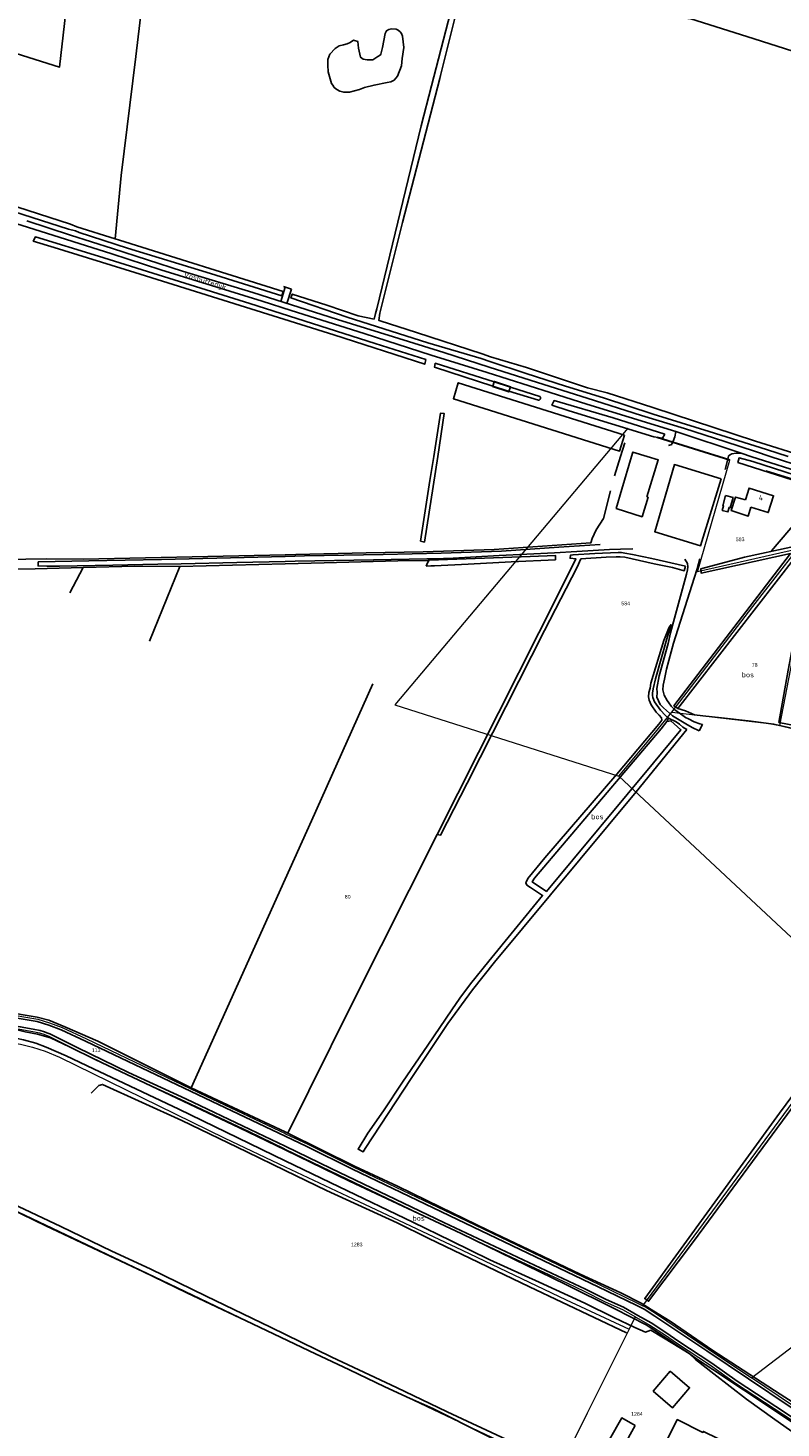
# Model space of a CAD drawing. Header units: metres. Extents: x 233829 to 239427, y 444283 to 448222.
# Tile 70 of 171: x 235877 to 236238, y 446034 to 446706. Entities that reach past the tile are written whole.
import ezdxf
from ezdxf.enums import TextEntityAlignment as Align

# ---------------------------------------------------------------- set-up
doc = ezdxf.new("R2010")
doc.units = ezdxf.units.M
doc.header["$MEASUREMENT"] = 0
doc.linetypes.add('DGN3', pattern=[54.868356, 36.578904, -18.289452])
for name, color, linetype in [('BIJGEBOUW', 4, 'Continuous'), ('CULTUURAANDUIDING', 253, 'Continuous'), ('DAKRAND', 4, 'Continuous'), ('DAKRAND-BYG', 4, 'Continuous'), ('Goud-kadastrale grenzen', 13, 'Continuous'), ('HEK', 253, 'Continuous'), ('HOOFDGEBOUW', 4, 'Continuous'), ('HOUTWAL', 253, 'Continuous'), ('HUISNUMMER', 253, 'Continuous'), ('INSTEEKSLOOT', 153, 'Continuous'), ('KANTSLOOT', 153, 'Continuous'), ('KANTVERH', 253, 'Continuous'), ('KANTWATER', 153, 'Continuous'), ('KUNSTWERK', 253, 'Continuous'), ('MIDSLTGREPPEL', 253, 'Continuous'), ('OVERIGEAFSCH', 253, 'Continuous'), ('OVLIJNOBJ', 253, 'Continuous'), ('RASTER', 253, 'Continuous'), ('STRAATNAAM', 253, 'Continuous')]:
    doc.layers.add(name, color=color, linetype=linetype)
for name, color, linetype, lineweight in [('G01 kadestrale perceelsgrens', 73, 'Continuous', 0), ('G02 kadestrale sectiegrens', 73, 'DGN3', 30), ('Z01 perceelnummer', 73, 'Continuous', 13)]:
    doc.layers.add(name, color=color, linetype=linetype, lineweight=lineweight)
doc.styles.get("Standard").update_dxf_attribs({"font": 'iso.shx'})
doc.styles.add('Styledgn001', font='dgn001.shx')

# ---------------------------------------------------------------- blocks, each defined once
blk = doc.blocks.new('A$C1532452F')
at = {"layer": 'G01 kadestrale perceelsgrens'}
for p, q in [((236197.848, 446444.567), (236213.481, 446498.274)), ((236245.866, 446455.485), (236197.848, 446444.567)), ((236160.137, 446346.604), (236277.801, 446236.609)), ((236171.661, 446092.547), (236277.801, 446236.609)), ((235999.478, 446167.945), (236000, 446167.693)), ((236165.056, 446081.355), (236168.182, 446087.119))]:
    blk.add_line(p, q, dxfattribs=at)
at = {"layer": 'G01 kadestrale perceelsgrens', "flags": 128}
for points in [[(236164.412, 446513.503), (236052.661, 446380.787), (236160.137, 446346.604)], [(236237.458, 446370.926), (236253.831, 446456.364), (236255.802, 446463.981), (236257.179, 446466.644), (236259.806, 446470.325), (236262.753, 446473.757), (236269.922, 446480.757)], [(236185.564, 446377.323), (236224.502, 446428.072), (236245.866, 446455.485)], [(236160.137, 446346.604), (236177.772, 446367.668), (236185.564, 446377.323)], [(236185.564, 446377.323), (236232.241, 446371.875), (236237.458, 446370.926)], [(236237.458, 446370.926), (236249.217, 446367.98), (236259.772, 446366.525), (236279.166, 446364), (236296.169, 446362.135), (236328.575, 446357.895), (236363.031, 446353.296)], [(235742.62, 446254.161), (235744.566, 446253.833), (235795.987, 446245.057), (235831.633, 446238.627), (235842.197, 446236.689), (235874.642, 446231.207), (235881.325, 446230.062), (235886.945, 446228.235), (235892.904, 446225.961), (235904.709, 446220.509), (235962.088, 446193.139), (236000, 446175.149)], [(235741.484, 446246.477), (235750.78, 446245.613), (235781.878, 446240.459), (235830.705, 446232.391), (235848.176, 446229.298), (235859.435, 446227.419), (235872.622, 446225.196), (235878.818, 446224.05), (235882.144, 446223.393), (235884.137, 446222.784), (235885.244, 446222.329), (235886.486, 446221.807), (235899.711, 446215.319), (235924.328, 446203.374), (235951.804, 446190.721), (235982.683, 446176.056), (235999.478, 446167.945)], [(235832.251, 446225.071), (235864.916, 446219.523), (235872.894, 446218.06), (235878.734, 446216.587), (235884.852, 446214.653), (235891.644, 446211.706), (235970.996, 446172.912), (236000, 446159.199)], [(236000, 446175.149), (236000.515, 446174.905), (236010.922, 446169.967), (236032.886, 446159.052), (236083.42, 446134.974), (236150.655, 446102.711), (236169.042, 446093.817), (236171.661, 446092.547)], [(235813.059, 446165.426), (235937.042, 446106.496), (236000, 446076.463)], [(236000, 446167.693), (236021.549, 446157.283), (236075.724, 446131.312), (236111.029, 446114.677), (236135.477, 446103.276), (236143.533, 446099.439), (236153.499, 446094.397), (236161.847, 446090.736), (236168.182, 446087.119)], [(236000, 446159.199), (236032.601, 446143.785), (236084.981, 446119.193), (236134.836, 446095.321), (236165.056, 446081.355)], [(236223.778, 446057.903), (236256.252, 446082.703), (236259.897, 446086.038), (236262.437, 446088.95), (236264.626, 446092.072), (236266.45, 446095.223), (236268.012, 446097.546), (236270.541, 446099.95), (236273.776, 446103.091), (236282.802, 446110.658), (236286.34, 446112.786), (236290.02, 446114.932), (236294.901, 446117.621), (236300.581, 446121.166), (236305.116, 446124.319), (236308.776, 446126.933), (236311.094, 446128.986), (236312.785, 446131.144), (236314.297, 446132.991), (236317.489, 446139.779), (236380.664, 446100.41), (236460.013, 446050.579)], [(236171.661, 446092.547), (236172.865, 446091.964), (236178.161, 446088.585), (236202.998, 446071.887), (236223.778, 446057.903)], [(236165.056, 446081.355), (236144.96, 446040.999), (236131.505, 446013.979), (236122.634, 446011.811)], [(236168.182, 446087.119), (236168.623, 446086.867), (236175.034, 446083.252), (236182.462, 446078.449), (236187.828, 446074.73), (236204.059, 446063.948), (236216.186, 446055.305), (236239.402, 446040.21), (236267.471, 446021.403), (236288.346, 446007.319), (236299.057, 446000)], [(236000, 446076.463), (236027.144, 446063.514), (236120.87, 446019.027), (236122.634, 446011.811)], [(236311.337, 446000), (236310.668, 446000.447), (236283.682, 446017.937), (236243.005, 446044.964), (236223.778, 446057.903)]]:
    blk.add_lwpolyline(points, dxfattribs=at)
at = {"layer": 'G02 kadestrale sectiegrens'}
for p, q in [((236213.481, 446498.274), (236164.412, 446513.503)), ((236265.599, 446482.099), (236213.481, 446498.274))]:
    blk.add_line(p, q, dxfattribs=at)
at = {"layer": 'Z01 perceelnummer', "linetype": 'Continuous', "lineweight": 13, "style": 'Styledgn001'}
for s, p in [('583', (236218.37, 446460.244)), ('584', (236163.424, 446429.465)), ('78', (236225.33, 446399.997)), ('80', (236029.993, 446288.74)), ('113', (235909.27, 446215.127)), ('1283', (236034.353, 446121.897)), ('1284', (236168.794, 446040.625))]:
    blk.add_text(s, height=1.8, dxfattribs=at).set_placement(p, align=Align.MIDDLE_CENTER)

msp = doc.modelspace()

# ---------------------------------------------------------------- linework, layer by layer
at = {"layer": 'BIJGEBOUW'}
msp.add_lwpolyline([(236162.79, 446510.26), (236160.48, 446502.6), (236080.71, 446527.69), (236083.08, 446535.34), (236162.79, 446510.26)], dxfattribs=at)
at = {"layer": 'DAKRAND'}
msp.add_lwpolyline([(236220.9, 446479.14), (236216.07, 446480.53), (236214.06, 446473.98), (236222.22, 446471.41), (236223.55, 446475.7)], dxfattribs=at)
at = {"layer": 'DAKRAND-BYG'}
for points in [[(236161.52, 446484.28), (236166.25, 446500), (236166.86, 446502.05), (236173.74, 446500), (236179.08, 446498.41), (236173.53, 446480.55)], [(236209.2, 446489.22), (236199.37, 446457.15), (236177.36, 446463.84), (236186.83, 446496.11), (236209.2, 446489.22)], [(236161.52, 446484.28), (236158.88, 446475.02), (236171.27, 446471.06), (236174.21, 446480.39), (236173.53, 446480.55)], [(236211.4, 446481.3), (236210.04, 446476.34), (236210.39, 446476.24), (236209.8, 446474.1), (236212.45, 446473.37), (236213.03, 446475.5), (236213.6, 446475.35), (236214.96, 446480.32), (236211.4, 446481.3)], [(236184.77, 446061.12), (236176.62, 446051.56), (236185.96, 446043.6), (236194.11, 446053.16), (236184.77, 446061.12)], [(236168.03, 446035.02), (236162.14, 446024.6), (236155.63, 446028.29), (236161.52, 446038.71), (236168.03, 446035.02)]]:
    msp.add_lwpolyline(points, dxfattribs=at)
at = {"layer": 'HEK'}
msp.add_line((235999.24, 446581.55), (236003.07, 446580.31), dxfattribs=at)
at = {"layer": 'HOOFDGEBOUW'}
for points in [[(236220.9, 446479.14), (236222.67, 446484.79), (236234.39, 446481.11), (236231.88, 446473.09), (236223.55, 446475.7)], [(236207.57, 446028.77), (236201.4, 446016.43), (236195.5, 446019.38), (236194.03, 446016.44), (236180.73, 446023.1), (236188.16, 446037.94), (236200.49, 446031.77), (236200.71, 446032.21), (236207.57, 446028.77)]]:
    msp.add_lwpolyline(points, dxfattribs=at)
at = {"layer": 'HOUTWAL'}
for p, q in [((236160.91, 446500), (236162.97, 446506.59)), ((236157.99, 446490.66), (236160.91, 446500))]:
    msp.add_line(p, q, dxfattribs=at)
msp.add_lwpolyline([(236233.31, 446454.39), (236233.45, 446454.7), (236258.32, 446484.02)], dxfattribs=at)
at = {"layer": 'INSTEEKSLOOT'}
for p, q in [((235896.96, 446611.47), (235900.01, 446610.21)), ((235895.93, 446608.96), (235899.41, 446608.24)), ((236098.18, 446545.55), (236094.09, 446547)), ((236094.58, 446549.22), (236098.61, 446547.79)), ((236100.3, 446535.75), (236108.08, 446533.28)), ((236107.39, 446531.25), (236121.55, 446526.93)), ((236122.26, 446528.79), (236108.08, 446533.28)), ((236067.59, 446447.42), (236069.93, 446447.45))]:
    msp.add_line(p, q, dxfattribs=at)
for points in [[(236091.42, 446742.78), (236089.61, 446742.98), (236074.62, 446682.69), (236074.3, 446681.4), (236056.24, 446612.29), (236045.37, 446568.73), (236044.91, 446565.22), (236045.59, 446565.01), (236063.02, 446559.39), (236094.58, 446549.22)], [(235581.24, 446670.32), (235587.03, 446672.76), (235593.99, 446675.28), (235601.46, 446677.38), (235611.27, 446679.58), (235619.33, 446680.7), (235626.6, 446681.57), (235633.27, 446682.01), (235640.96, 446682.08), (235650.81, 446681.69), (235660.61, 446680.86), (235664.92, 446680.37), (235666.85, 446680.08), (235670.39, 446679.59), (235674.85, 446678.78), (235680.17, 446678.02), (235684.09, 446676.47), (235694.36, 446673.04), (235722.23, 446664), (235778.86, 446646.55), (235840.78, 446626.83), (235860.98, 446620.27), (235895.93, 446608.96)], [(236043.95, 446570.81), (236065.27, 446658.54), (236070.17, 446677.87)], [(235896.96, 446611.47), (235866.26, 446621.29), (235841.32, 446629.38), (235809.94, 446639.4)], [(236067.52, 446546.45), (236066.95, 446544.21), (236023.39, 446558.27), (235927.88, 446588.27), (235889.09, 446600.23), (235879.07, 446603.3), (235880.14, 446605.28), (235910.37, 446596.02), (235982.97, 446573.39), (236043.11, 446554.26), (236067.52, 446546.45)], [(235999.03, 446579.1), (235998.43, 446577.09), (235964.11, 446587.69), (235924.3, 446599.91), (235901.13, 446607.49), (235899.41, 446608.24)], [(235900.01, 446610.21), (235918.48, 446604.45), (235920.52, 446603.82), (235999.03, 446579.1)], [(236094.09, 446547), (236068.45, 446554.53), (236029.8, 446566.82), (236002.79, 446576.02), (236003.42, 446577.89), (236019.95, 446572.61), (236035.03, 446567.43), (236042.63, 446565.93)], [(236099.64, 446533.76), (236071.64, 446542.85), (236072.02, 446544.71), (236100.3, 446535.75)], [(236241.4, 446500), (236231.02, 446503.26), (236203.43, 446511.92), (236176.69, 446520.28), (236152.72, 446528.12), (236134.57, 446533.65), (236115.58, 446539.71), (236098.18, 446545.55)], [(236098.61, 446547.79), (236115.82, 446542.61), (236134.99, 446536.29), (236145.14, 446532.98), (236154.48, 446530.56), (236176.52, 446523.49), (236225.69, 446507.35), (236249.27, 446500)], [(236107.39, 446531.25), (236106.99, 446531.37), (236099.64, 446533.76)], [(236122.26, 446528.79), (236122.42, 446528.57), (236122.51, 446528.31), (236122.54, 446528.04), (236122.51, 446527.77), (236122.41, 446527.52), (236122.26, 446527.3), (236122.06, 446527.12), (236121.82, 446526.99), (236121.55, 446526.93)], [(236182.19, 446510.64), (236181.12, 446508.73), (236177, 446509.48), (236136.27, 446521.85), (236127.98, 446524.6), (236129.04, 446526.82), (236157.46, 446518.45), (236182.19, 446510.64)], [(236071.28, 446500), (236069.45, 446488.41), (236065.02, 446459.36), (236066.84, 446458.93), (236073.2, 446500), (236076.38, 446520.53), (236074.57, 446520.81), (236071.28, 446500)], [(236258.32, 446484.02), (236217.29, 446497.14), (236217.84, 446499.3), (236224.41, 446497.51), (236260.05, 446486.06)], [(236129.78, 446450.43), (236129.68, 446452.52), (236117.56, 446451.98), (236095.65, 446451.14), (236069.07, 446450.18), (236068.29, 446448.93), (236067.59, 446447.42)], [(236069.93, 446447.45), (236071.74, 446447.49), (236087.85, 446448.37), (236108.39, 446449.36), (236129.78, 446450.43)], [(236192.07, 446447.31), (236175.91, 446451.1), (236166.68, 446452.99), (236162.98, 446453.64), (236161.38, 446453.91), (236159.76, 446453.97), (236148.67, 446453.39), (236138.16, 446452.85), (236136.91, 446452.61), (236136.75, 446451.12), (236139.54, 446450.79), (236131.41, 446434.33), (236092.74, 446357.91), (236072.91, 446318.59), (236074.47, 446318.28), (236087.36, 446343.21), (236124.52, 446416.47), (236140.07, 446446.84), (236141.95, 446450.81), (236154.1, 446451.6), (236158.93, 446451.86), (236160.82, 446451.86), (236163, 446451.64), (236177.15, 446448.49), (236185.91, 446446.76), (236191.53, 446445.15), (236192.07, 446447.31)], [(236242.67, 446456.41), (236220.52, 446451.64), (236199.56, 446446.13), (236199.6, 446444), (236242.49, 446453.4), (236186.56, 446380.27), (236188.42, 446379.05), (236245.01, 446451.98)], [(236180.5, 446369.26), (236183.24, 446372.84), (236183.95, 446374.37), (236182.43, 446375.94), (236180.16, 446378.19), (236177.33, 446382.24), (236176.4, 446384.29), (236176.23, 446385.35), (236176.34, 446386.44), (236176.62, 446388.47), (236177.74, 446393.23), (236183.52, 446413.6), (236185.22, 446419.3), (236184.26, 446418.09), (236181.77, 446411.76), (236175.56, 446391.28), (236175.1, 446388.86), (236174.52, 446386.68), (236174.43, 446384.68), (236174.72, 446383), (236175.66, 446380.81), (236178.09, 446377.36), (236179.43, 446375.79), (236180.63, 446374.56), (236180.74, 446373.43), (236179.35, 446371.58), (236159.1, 446347.63), (236124.54, 446307.43), (236116.45, 446297.57), (236115.49, 446295.44), (236115.96, 446294.37), (236117.73, 446293.25)], [(236183.24, 446372.84), (236185.15, 446373.07), (236189.93, 446368.84), (236176.81, 446352.99), (236125.34, 446291.31), (236118.59, 446295.86), (236119.62, 446297.72), (236180.5, 446369.26)], [(236183.95, 446374.37), (236187.73, 446372.59), (236189.3, 446371.58), (236190.91, 446370.08), (236192.72, 446368.98)], [(236117.73, 446293.25), (236123.51, 446289.36), (236097.7, 446257.9), (236088.93, 446246.95), (236083.76, 446240.12), (236080.06, 446234.56), (236068.53, 446217.55), (236056.33, 446199.86), (236047.21, 446186.07), (236039.65, 446175.3), (236034.99, 446167.62), (236037.42, 446166.3), (236038.41, 446167.9), (236060.54, 446201.56), (236078.1, 446228.01), (236089.98, 446244.16), (236100.41, 446257.36), (236168.52, 446339.02), (236192.72, 446368.98)], [(236390.47, 446232.98), (236317.41, 446278.89), (236312.42, 446282.49), (236360.12, 446347.44), (236364.31, 446353.16), (236362.18, 446353.59), (236360.71, 446352.26), (236359.79, 446351.33), (236336.12, 446319.59), (236309.8, 446282.93), (236237.26, 446184.92), (236172.57, 446095.94), (236174.44, 446094.7), (236195.98, 446123.42), (236297.55, 446261.1), (236311.08, 446280.64), (236389.56, 446231.73), (236390.47, 446232.98)], [(235621.77, 446268.58), (235699.04, 446255.61), (235725.11, 446251.27), (235735.35, 446249.36), (235737.97, 446248.67), (235740.77, 446247.75), (235750.93, 446246.8), (235782.07, 446241.64), (235830.94, 446233.57), (235848.39, 446230.48), (235859.25, 446228.67), (235872.85, 446226.37), (235879, 446225.24), (235882.44, 446224.56), (235884.54, 446223.92), (235885.68, 446223.45), (235886.98, 446222.9), (235900.13, 446216.45), (235924.86, 446204.45), (235952.32, 446191.8), (235983.24, 446177.12), (236000, 446169.03)], [(235647.31, 446268.93), (235678.5, 446263.55), (235712.85, 446257.97), (235744.19, 446252.68), (235795.79, 446243.87), (235831.51, 446237.43), (235841.99, 446235.51), (235874.23, 446230.06), (235881.04, 446228.89), (235886.54, 446227.1), (235892.44, 446224.85), (235904.16, 446219.44), (235961.59, 446192.05), (236000, 446173.82)], [(236000, 446173.82), (236010.39, 446168.89), (236032.32, 446157.99), (236082.77, 446133.95), (236150.15, 446101.62), (236168.52, 446092.74), (236172.28, 446090.91), (236177.49, 446087.59), (236202.33, 446070.89), (236242.36, 446043.95), (236283.14, 446017.11)], [(236000, 446169.02), (236022.06, 446158.37), (236076.1, 446132.46), (236111.51, 446115.78), (236136.01, 446104.35), (236144.09, 446100.5), (236154.02, 446095.48), (236162.39, 446091.81), (236169.27, 446087.88), (236175.66, 446084.28), (236183.14, 446079.44), (236188.49, 446075.73), (236204.74, 446064.94), (236216.87, 446056.29), (236240.08, 446041.2), (236268.14, 446022.4), (236289.02, 446008.31)], [(235819.13, 446162.58), (235833.22, 446155.8), (235852.14, 446146.82), (235868.02, 446139.22), (235885.18, 446130.81), (235907.88, 446120.08), (235931.6, 446108.93), (235952.72, 446098.76), (235967.11, 446091.93), (235981.33, 446085.23), (235994.41, 446079.05), (236011.48, 446070.83), (236030.79, 446061.7), (236047.89, 446053.59), (236059.95, 446048.02), (236070.8, 446043.14)], [(236123.14, 446020.08), (236106.16, 446028.28), (236077.78, 446041.68), (236053.37, 446053.33), (236022.33, 446067.79), (235992.88, 446082.23), (235962.07, 446097.09), (235935.13, 446110.16), (235916.84, 446118.65), (235892.38, 446130.58), (235866.22, 446142.83), (235839.47, 446155.44), (235820.29, 446164.77)], [(236070.8, 446043.14), (236120.74, 446018.15), (236128.48, 445987.03), (236235.73, 445935.69)]]:
    msp.add_lwpolyline(points, dxfattribs=at)
at = {"layer": 'KANTSLOOT'}
for points in [[(236070.17, 446677.87), (236087.27, 446744.02), (236110.68, 446837.32), (236110.82, 446837.85)], [(236042.63, 446565.93), (236043.33, 446568.54), (236043.95, 446570.81)]]:
    msp.add_lwpolyline(points, dxfattribs=at)
at = {"layer": 'KANTVERH'}
for p, q in [((235997.89, 446574.38), (236000.07, 446581.28)), ((236000.85, 446573.44), (236003.02, 446580.32))]:
    msp.add_line(p, q, dxfattribs=at)
for points in [[(235856.8, 446616.11), (235879.43, 446608.96), (235916.75, 446597.15), (235940.35, 446589.51), (235988.9, 446574.5), (236002.8, 446570.04), (236037.98, 446558.93)], [(235875.93, 446612.98), (235896.92, 446606.17), (235917.19, 446599.81), (235950.79, 446588.9), (235984.42, 446578.63), (236025.12, 446565.77)], [(236025.12, 446565.77), (236051.93, 446557.41), (236076.16, 446549.81), (236097.96, 446542.82), (236124.17, 446534.51), (236144.98, 446527.93), (236171.04, 446519.64), (236191.63, 446513.4), (236210.99, 446507.11), (236225.66, 446502.3), (236232.78, 446500)], [(236037.98, 446558.93), (236070.1, 446548.56), (236096.97, 446540.25), (236127.11, 446530.72), (236144.76, 446525.14), (236165.07, 446518.76), (236187.53, 446511.98), (236219.36, 446501.33), (236223.55, 446500)], [(236183.93, 446505.27), (236185.5, 446505.75), (236185.62, 446506.03), (236185.82, 446506.58), (236186.28, 446507.34), (236187.05, 446509.35), (236187.53, 446511.98)], [(236211.22, 446493.68), (236212.73, 446500), (236212.78, 446500.22), (236213.2, 446500.64), (236214.38, 446501.19), (236216.5, 446501.55), (236219.36, 446501.33)], [(236223.55, 446500), (236251.73, 446491.05), (236274.64, 446483.81), (236293.78, 446477.73), (236316.39, 446470.46), (236368.54, 446454.05), (236377.84, 446451.12), (236381.96, 446449.46), (236381.33, 446447.74), (236379.81, 446443.78)], [(236232.78, 446500), (236249.64, 446494.55), (236268.46, 446488.76), (236293.73, 446480.69), (236314.32, 446474.21), (236345.8, 446464.28), (236376.99, 446454.51), (236391.98, 446449.88), (236418.51, 446441.33), (236461.23, 446427.95), (236479.2, 446422.21), (236479.75, 446422.78), (236480.86, 446422.98), (236482.91, 446424.93), (236483.67, 446426.54), (236485.11, 446430.85)], [(236000, 446452.03), (236009.32, 446452.25), (236047.06, 446452.93), (236074.86, 446453.51), (236103.85, 446454.59), (236131.28, 446456.46), (236151.11, 446457.8)], [(235881.43, 446449.37), (235905.72, 446449.86), (235940.57, 446450.59), (235973.82, 446451.4), (236000, 446452.03)], [(236000, 446449.63), (236004.75, 446449.74), (236042.38, 446450.42), (236067.99, 446450.82), (236071.4, 446450.93), (236080.61, 446451.19), (236102.69, 446452.45), (236129.23, 446453.72), (236139.94, 446454.35), (236155.61, 446455.31), (236160.92, 446455.46), (236166.8, 446455.65)], [(236191.79, 446450.64), (236193.02, 446448.69), (236193.31, 446446.97), (236193.04, 446445.52), (236192.61, 446443.57), (236184.95, 446415.42), (236183.84, 446410.27), (236179.48, 446394.67), (236178.34, 446388.63), (236178.46, 446386.76), (236178.39, 446384.56), (236179.93, 446380.95), (236181.58, 446379.35), (236185.91, 446375.62), (236192.24, 446371.66), (236195.3, 446369.91), (236198.75, 446368.33)], [(236198.96, 446371.78), (236196.33, 446372.67), (236193.6, 446374.04), (236192.14, 446374.76), (236190.91, 446375.78), (236187, 446378.43), (236185.29, 446380.18), (236184.13, 446381.74), (236183.34, 446382.91), (236181.95, 446385.44), (236181.22, 446388.09), (236181.39, 446390.26), (236181.98, 446393.19), (236183.08, 446397.89), (236186.39, 446410.36), (236196.24, 446441.64), (236197.65, 446446.03), (236199.02, 446450.91)], [(235881.43, 446449.37), (235881.44, 446447.48), (235885.64, 446447.35)], [(235885.64, 446447.35), (235891.7, 446447.34), (235917.21, 446447.89), (235938.85, 446448.3), (235950.08, 446448.48), (235976.84, 446449.09), (236000, 446449.63)], [(236198.75, 446368.33), (236200.21, 446371.34), (236198.96, 446371.78)]]:
    msp.add_lwpolyline(points, dxfattribs=at)
at = {"layer": 'KANTWATER'}
for points in [[(236039.29, 446690.32), (236042.04, 446690.25), (236044.49, 446691.95), (236045.61, 446692.57), (236045.96, 446692.96), (236046.65, 446696.19), (236047.92, 446702.9), (236048.64, 446704.25), (236049.72, 446704.8), (236051.09, 446705.19), (236053.2, 446705.04), (236054.3, 446704.48), (236055.17, 446703.76), (236055.77, 446702.98), (236056.38, 446701.67), (236056.97, 446696.26)], [(236056.97, 446696.26), (236056.13, 446690.99), (236055.78, 446687.34), (236053.98, 446682.47), (236052.23, 446680.55), (236050.71, 446679.75), (236048.97, 446679.48), (236042.63, 446678.15), (236038.01, 446677.08), (236035.69, 446675.97), (236030.84, 446674.75), (236028.12, 446674.7), (236026.24, 446675.32), (236024.84, 446676.02), (236023.52, 446677.06), (236022.86, 446678.07), (236022.29, 446678.93), (236020.59, 446684.54), (236020.42, 446687.68), (236020.48, 446690.41), (236021.43, 446693.02), (236023.95, 446695.77), (236025.88, 446697.02), (236027.98, 446697.47), (236029.78, 446697.99), (236031.24, 446698.62), (236032.73, 446699.65), (236034.85, 446699.11), (236035.12, 446695.95), (236036.18, 446691.54), (236037.37, 446690.63), (236039.29, 446690.32)]]:
    msp.add_lwpolyline(points, dxfattribs=at)
at = {"layer": 'KUNSTWERK'}
for p, q in [((236099.55, 446533.51), (236099.64, 446533.76)), ((236099.64, 446533.76), (236100.3, 446535.75)), ((236108.08, 446533.28), (236107.39, 446531.25))]:
    msp.add_line(p, q, dxfattribs=at)
for points in [[(236107.39, 446531.25), (236107.28, 446530.92), (236099.55, 446533.51)], [(236100.3, 446535.75), (236100.39, 446536.01), (236108.12, 446533.42), (236108.08, 446533.28)]]:
    msp.add_lwpolyline(points, dxfattribs=at)
at = {"layer": 'MIDSLTGREPPEL'}
msp.add_lwpolyline([(236188.42, 446379.05), (236192.12, 446377.95), (236196.5, 446376.03), (236200.49, 446375.56), (236209.4, 446374.56), (236223.58, 446372.92), (236234.42, 446371.61), (236240.86, 446370.05), (236249.22, 446367.98), (236263.58, 446366), (236281.33, 446363.72), (236296.17, 446362.14), (236328.58, 446357.9), (236344.41, 446355.82), (236355.93, 446354.24)], dxfattribs=at)
at = {"layer": 'OVERIGEAFSCH'}
for points in [[(235732.35, 446248.33), (235734.37, 446247.85), (235734.89, 446247.32), (235735.75, 446246.8), (235736.21, 446246.46), (235736.45, 446246.25), (235737.74, 446245.52), (235740.7, 446244.97), (235742.31, 446244.73), (235743.4, 446244.96), (235745.09, 446245.29), (235747.25, 446245.47), (235750.85, 446245.2), (235788.84, 446238.68), (235836.68, 446230.8), (235871.97, 446224.7), (235875.22, 446223.93), (235881.05, 446222.83), (235887.4, 446221.01), (235896.44, 446216.8), (235908.88, 446210.64), (235978.04, 446177.93), (236000, 446167.28)], [(236000, 446167.28), (236030.86, 446152.32), (236084.39, 446127.11), (236134.66, 446102.79), (236158.17, 446091.03), (236173.19, 446083.36), (236178.75, 446079.84), (236193.84, 446069.53), (236197.44, 446067.07), (236205.22, 446062.01), (236235.23, 446042.03), (236259.87, 446025.58), (236284.36, 446009.09), (236298.35, 446000)], [(236033.21, 446159.48), (236053.89, 446149.85), (236074.53, 446139.86), (236097.22, 446128.82), (236120.2, 446117.9), (236141.63, 446107.71), (236161.04, 446098.7), (236170.8, 446093.78), (236176.98, 446089.96), (236184.73, 446085.17), (236205.22, 446071.09), (236237.63, 446050.05), (236268.7, 446030.13), (236293.63, 446012.87)]]:
    msp.add_lwpolyline(points, dxfattribs=at)
at = {"layer": 'OVLIJNOBJ'}
for points in [[(235918.48, 446604.45), (235921.31, 446634.84), (235928.24, 446691.85), (235937.66, 446770.15), (235939.51, 446785.49), (235949.76, 446866.88), (235951.33, 446882.79)], [(235911.04, 446861.86), (235911.61, 446861.6), (235891.71, 446686.76), (235692.26, 446749.71)], [(236328.58, 446357.9), (236339.47, 446355.94), (236355.07, 446352.54), (236359.13, 446355), (236348.31, 446356.62), (236336.52, 446358.48), (236323.28, 446360.16), (236281.98, 446365.37), (236252.77, 446369.37), (236236.94, 446372.38), (236241.39, 446397.52), (236250.14, 446443.89)], [(235834.91, 446226.49), (235845.43, 446224.78), (235854.65, 446223.39), (235868.31, 446221.37), (235874.42, 446220.13), (235880.39, 446218.47), (235885.3, 446216.57), (235894.85, 446212.39), (235907.97, 446206.11), (235948.97, 446186.85), (236000, 446162.06)], [(236000, 446162.06), (236025.83, 446149.52), (236061.24, 446132.58), (236079.61, 446123.68), (236098.23, 446114.61), (236121.96, 446103.78), (236143.86, 446093.69), (236157.71, 446086.8), (236167.74, 446082.08), (236172.87, 446079.92), (236175.56, 446080.8), (236186.11, 446074.37), (236193.84, 446069.53), (236196.96, 446066.72), (236205.73, 446059.78), (236221.35, 446047.74), (236235.07, 446037.9), (236255.65, 446023.31), (236277.07, 446007.59), (236286.01, 446002.8), (236291.6, 446000)]]:
    msp.add_lwpolyline(points, dxfattribs=at)
at = {"layer": 'RASTER'}
for p, q in [((235949.48, 446447.21), (236000, 446448.52)), ((235954.86, 446197), (236000, 446297.24)), ((236001.33, 446175.27), (236033.21, 446159.48))]:
    msp.add_line(p, q, dxfattribs=at)
for points in [[(236193.31, 446710.04), (236194.24, 446710.06), (236225.03, 446700.38), (236325.37, 446668.31), (236337.03, 446664.17)], [(236000, 446452.85), (236005.17, 446452.96), (236038.91, 446453.67), (236066.27, 446454.26), (236100.36, 446455.42), (236146.76, 446458.61), (236147.36, 446460.64), (236149.32, 446464.75), (236152.79, 446470.26), (236156.15, 446483.52)], [(235763.54, 446475.91), (235818.45, 446454.56), (235828.66, 446451.41), (235835.26, 446450.05), (235885.62, 446450.79), (235903.07, 446450.7), (235932.89, 446451.3), (235962.84, 446452.06), (236000, 446452.85)], [(236000, 446448.52), (236018.64, 446449), (236054.01, 446449.83), (236068.67, 446450.11)], [(235714.26, 446259.37), (235737.4, 446302), (235816.75, 446449.05), (235834.51, 446445.6), (235837.82, 446445.65), (235879.97, 446446.15), (235903.02, 446446.7), (235896.59, 446434.58)], [(235903.02, 446446.7), (235927.84, 446447.28), (235949.48, 446447.21), (235934.93, 446411.39)], [(236000, 446297.24), (236012.58, 446325.18), (236042.05, 446390.95)], [(236000, 446175.89), (236001.33, 446175.27), (236011.39, 446195.58), (236032.63, 446238.44), (236072.91, 446318.59)], [(236000, 446175.89), (235954.86, 446197), (235910.01, 446219.51), (235894.22, 446226.29), (235886.54, 446229.51), (235880.96, 446230.91), (235873.23, 446232.3), (235865.67, 446233.71), (235846.21, 446236.44), (235834.12, 446238.9), (235797.11, 446245.71), (235744.98, 446254.45), (235725.75, 446257.42), (235714.26, 446259.37), (235688.62, 446263.72), (235656.89, 446269.37), (235596.73, 446279.74), (235587.52, 446281.75), (235576.72, 446283.48), (235529.66, 446291.36)], [(235906.92, 446194.53), (235910.63, 446198.26), (235912.37, 446198.7), (235950.41, 446181.38), (235981.66, 446166.43), (236000, 446157.47)], [(236000, 446157.46), (236019.88, 446147.75), (236053.71, 446132.37), (236068.67, 446125), (236117.27, 446101.65), (236163.79, 446079.56)]]:
    msp.add_lwpolyline(points, dxfattribs=at)

# ---------------------------------------------------------------- block references
at = {"layer": 'Goud-kadastrale grenzen', "linetype": 'Continuous'}
msp.add_blockref('A$C1532452F', (0, 0), dxfattribs=at)

# ---------------------------------------------------------------- texts
at = {"layer": 'CULTUURAANDUIDING'}
for p in [(236219.09, 446394.03), (236146.87, 446325.92), (236061.08, 446133.3)]:
    msp.add_text('bos', height=2.5, dxfattribs=at).set_placement(p)
at = {"layer": 'HUISNUMMER'}
msp.add_text('4', height=2.5, dxfattribs=at).set_placement((236227.27, 446478.94))
at = {"layer": 'STRAATNAAM'}
msp.add_text('Voshuttedijk', height=2.5, rotation=342.2903, dxfattribs=at).set_placement((235951.13, 446586.28))

doc.saveas('drawing.dxf')
